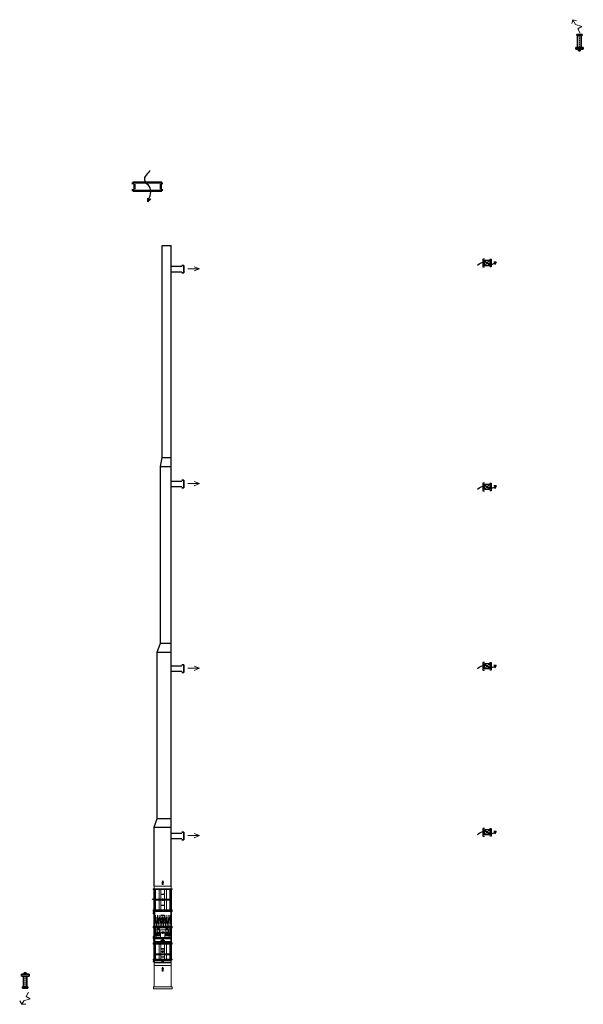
# Model space of a CAD drawing. Header units: millimetres. Extents: x -120036 to 303429, y -13674 to 42257.
# Tile 2 of 5: x -52644 to -20610, y -13674 to 42257. Entities that reach past the tile are written whole.
import ezdxf

# ---------------------------------------------------------------- set-up
doc = ezdxf.new("R2010")
doc.units = ezdxf.units.MM
doc.linetypes.add('Carkovana', pattern=[0.21, 0.15, -0.06])
doc.linetypes.add('Cerchovana', pattern=[0.27, 0.15, -0.06, 0, -0.06])
for name, color, linetype, lineweight in [('MAT_10_GDCPWT517218161135', 1, 'Continuous', 13), ('MAT_170_GDCPWT517218161135', 5, 'Continuous', 13), ('MAT_174_GDCPWT517218161135', 176, 'Continuous', 13), ('MAT_252_GDCPWT517218161135', 8, 'Continuous', 13), ('MAT_30_GDCPWT517218161135', 30, 'Continuous', 13), ('Standard', 7, 'Continuous', 25)]:
    doc.layers.add(name, color=color, linetype=linetype, lineweight=lineweight)
for name, color, linetype, lineweight, true_color in [('MAT_131_GDCPWT517218161135', 7, 'Continuous', 13, 0x8cffff), ('MAT_250_GDCPWT517218161135', 7, 'Continuous', 13, 0x2d2d2d), ('MAT_251_GDCPWT517218161135', 7, 'Continuous', 13, 0x575757), ('MAT_253_GDCPWT517218161135', 7, 'Continuous', 13, 0xababab), ('MAT_42_GDCPWT517218161135', 7, 'Continuous', 13, 0xf0911e), ('MAT_MAR_GDCPWT517218161135', 7, 'Continuous', 13, 0x8cff8c)]:
    doc.layers.add(name, color=color, linetype=linetype, lineweight=lineweight, true_color=true_color)

msp = doc.modelspace()

# ---------------------------------------------------------------- linework, layer by layer
at = {"layer": 'MAT_10_GDCPWT517218161135', "color": 31}
for points in [[(-44889, -9775), (-44634, -9775), (-44634, -9905), (-44889, -9905)], [(-44395, -9775), (-44140, -9775), (-44140, -9905), (-44395, -9905)]]:
    msp.add_lwpolyline(points, close=True, dxfattribs=at)
at = {"layer": 'MAT_131_GDCPWT517218161135', "color": 31}
for points in [[(-44921, -8605), (-44870, -9240), (-44972, -9240)], [(-44819, -8605), (-44769, -9240), (-44870, -9240)], [(-44718, -8605), (-44667, -9240), (-44769, -9240)], [(-44616, -8605), (-44565, -9240), (-44667, -9240)], [(-44515, -8605), (-44464, -9240), (-44565, -9240)], [(-44413, -8605), (-44362, -9240), (-44464, -9240)], [(-44311, -8605), (-44261, -9240), (-44362, -9240)], [(-44210, -8605), (-44159, -9240), (-44261, -9240)], [(-44108, -8605), (-44057, -9240), (-44159, -9240)], [(-44057, -10122), (-44057, -10170), (-44972, -10170), (-44972, -10122)]]:
    msp.add_lwpolyline(points, close=True, dxfattribs=at)
at = {"layer": 'MAT_170_GDCPWT517218161135', "color": 31}
for points in [[(-44697, -9390), (-44697, -9620), (-44827, -9620), (-44827, -9390)], [(-44202, -9390), (-44202, -9620), (-44332, -9620), (-44332, -9390)]]:
    msp.add_lwpolyline(points, close=True, dxfattribs=at)
at = {"layer": 'MAT_174_GDCPWT517218161135', "color": 31}
for points in [[(-44514, -6650), (-44464, -6750), (-44564, -6750)], [(-44514, -6650), (-44564, -6750), (-44564, -6750)], [(-44514, -6650), (-44564, -6750), (-44464, -6750)], [(-44514, -6650), (-44464, -6750), (-44464, -6750)], [(-44464, -6750), (-44514, -6750), (-44564, -6750)], [(-44564, -6750), (-44514, -6750), (-44564, -6750)], [(-44564, -6750), (-44514, -6750), (-44464, -6750)], [(-44544, -6870), (-44484, -6870), (-44484, -6750)], [(-44484, -6750), (-44544, -6750), (-44544, -6870)], [(-44484, -6870), (-44544, -6870), (-44544, -6750)], [(-44544, -6750), (-44484, -6750), (-44484, -6870)], [(-44544, -6870), (-44544, -6870), (-44544, -6750)], [(-44544, -6750), (-44544, -6750), (-44544, -6870)], [(-44484, -6870), (-44484, -6870), (-44544, -6870)], [(-44544, -6870), (-44544, -6870), (-44484, -6870)], [(-44464, -6750), (-44514, -6750), (-44464, -6750)], [(-44484, -6870), (-44484, -6870), (-44484, -6750)], [(-44484, -6750), (-44484, -6750), (-44484, -6870)], [(-44514, -11562), (-44464, -11662), (-44564, -11662)], [(-44514, -11562), (-44564, -11662), (-44564, -11662)], [(-44514, -11562), (-44564, -11662), (-44464, -11662)], [(-44464, -11662), (-44514, -11662), (-44564, -11662)], [(-44564, -11662), (-44514, -11662), (-44564, -11662)], [(-44564, -11662), (-44514, -11662), (-44464, -11662)], [(-44544, -11782), (-44484, -11782), (-44484, -11662)], [(-44484, -11662), (-44544, -11662), (-44544, -11782)], [(-44484, -11782), (-44544, -11782), (-44544, -11662)], [(-44544, -11662), (-44484, -11662), (-44484, -11782)], [(-44544, -11782), (-44544, -11782), (-44544, -11662)], [(-44544, -11662), (-44544, -11662), (-44544, -11782)], [(-44514, -11562), (-44464, -11662), (-44464, -11662)], [(-44464, -11662), (-44514, -11662), (-44464, -11662)], [(-44484, -11782), (-44484, -11782), (-44484, -11662)], [(-44484, -11662), (-44484, -11662), (-44484, -11782)], [(-44484, -11782), (-44484, -11782), (-44544, -11782)], [(-44544, -11782), (-44544, -11782), (-44484, -11782)]]:
    msp.add_lwpolyline(points, close=True, dxfattribs=at)
at = {"layer": 'MAT_250_GDCPWT517218161135', "color": 31}
for points in [[(-44592, -7413), (-44624, -7413), (-44624, -7438), (-44592, -7438)], [(-44560, -7413), (-44592, -7413), (-44592, -7438), (-44560, -7438)], [(-44560, -7413), (-44560, -7438), (-44467, -7438), (-44467, -7413)], [(-44467, -7413), (-44467, -7438), (-44435, -7438), (-44435, -7413)], [(-44404, -7413), (-44435, -7413), (-44435, -7438), (-44404, -7438)], [(-44592, -8033), (-44624, -8033), (-44624, -8058), (-44592, -8058)], [(-44560, -8033), (-44592, -8033), (-44592, -8058), (-44560, -8058)], [(-44560, -8033), (-44560, -8058), (-44467, -8058), (-44467, -8033)], [(-44467, -8033), (-44467, -8058), (-44435, -8058), (-44435, -8033)], [(-44404, -8033), (-44435, -8033), (-44435, -8058), (-44404, -8058)], [(-44625, -8608), (-44593, -8608), (-44593, -8633), (-44625, -8633)], [(-44562, -8608), (-44562, -8633), (-44593, -8633), (-44593, -8608)], [(-44468, -8608), (-44468, -8633), (-44562, -8633), (-44562, -8608)], [(-44468, -8608), (-44437, -8608), (-44437, -8633), (-44468, -8633)], [(-44437, -8608), (-44405, -8608), (-44405, -8633), (-44437, -8633)], [(-44625, -9008), (-44593, -9008), (-44593, -9033), (-44625, -9033)], [(-44562, -9008), (-44562, -9033), (-44593, -9033), (-44593, -9008)], [(-44468, -9008), (-44468, -9033), (-44562, -9033), (-44562, -9008)], [(-44468, -9008), (-44437, -9008), (-44437, -9033), (-44468, -9033)], [(-44437, -9008), (-44405, -9008), (-44405, -9033), (-44437, -9033)], [(-44625, -9583), (-44593, -9583), (-44593, -9608), (-44625, -9608)], [(-44625, -10047), (-44593, -10047), (-44593, -10072), (-44625, -10072)], [(-44562, -9583), (-44562, -9608), (-44593, -9608), (-44593, -9583)], [(-44562, -10047), (-44562, -10072), (-44593, -10072), (-44593, -10047)], [(-44468, -9583), (-44468, -9608), (-44562, -9608), (-44562, -9583)], [(-44468, -10047), (-44468, -10072), (-44562, -10072), (-44562, -10047)], [(-44468, -9583), (-44437, -9583), (-44437, -9608), (-44468, -9608)], [(-44468, -10047), (-44437, -10047), (-44437, -10072), (-44468, -10072)], [(-44437, -9583), (-44405, -9583), (-44405, -9608), (-44437, -9608)], [(-44437, -10047), (-44405, -10047), (-44405, -10072), (-44437, -10072)], [(-44592, -10513), (-44624, -10513), (-44624, -10538), (-44592, -10538)], [(-44560, -10513), (-44592, -10513), (-44592, -10538), (-44560, -10538)], [(-44560, -10513), (-44560, -10538), (-44467, -10538), (-44467, -10513)], [(-44467, -10513), (-44467, -10538), (-44435, -10538), (-44435, -10513)], [(-44404, -10513), (-44435, -10513), (-44435, -10538), (-44404, -10538)], [(-44592, -10977), (-44624, -10977), (-44624, -11002), (-44592, -11002)], [(-44560, -10977), (-44592, -10977), (-44592, -11002), (-44560, -11002)], [(-44560, -10977), (-44560, -11002), (-44467, -11002), (-44467, -10977)], [(-44467, -10977), (-44467, -11002), (-44435, -11002), (-44435, -10977)], [(-44404, -10977), (-44435, -10977), (-44435, -11002), (-44404, -11002)]]:
    msp.add_lwpolyline(points, close=True, dxfattribs=at)
at = {"layer": 'MAT_251_GDCPWT517218161135', "color": 31}
for points in [[(-45052, -7120), (-45017, -7120), (-45017, -7115), (-45052, -7115)], [(-43977, -7115), (-44012, -7115), (-44012, -7120), (-43977, -7120)], [(-45052, -8355), (-45017, -8355), (-45017, -8350), (-45052, -8350)], [(-45052, -8355), (-45017, -8355), (-45017, -8360), (-45052, -8360)], [(-43977, -8350), (-44012, -8350), (-44012, -8355), (-43977, -8355)], [(-43977, -8360), (-44012, -8360), (-44012, -8355), (-43977, -8355)], [(-45052, -9280), (-45017, -9280), (-45017, -9285), (-45052, -9285)], [(-45052, -9285), (-45017, -9285), (-45017, -9290), (-45052, -9290)], [(-43977, -9285), (-44012, -9285), (-44012, -9280), (-43977, -9280)], [(-43977, -9290), (-44012, -9290), (-44012, -9285), (-43977, -9285)], [(-45052, -10210), (-45017, -10210), (-45017, -10215), (-45052, -10215)], [(-45052, -10220), (-45017, -10220), (-45017, -10215), (-45052, -10215)], [(-43977, -10215), (-44012, -10215), (-44012, -10210), (-43977, -10210)], [(-43977, -10215), (-44012, -10215), (-44012, -10220), (-43977, -10220)], [(-45052, -11145), (-45017, -11145), (-45017, -11140), (-45052, -11140)], [(-43977, -11140), (-44012, -11140), (-44012, -11145), (-43977, -11145)]]:
    msp.add_lwpolyline(points, close=True, dxfattribs=at)
at = {"layer": 'MAT_252_GDCPWT517218161135', "color": 31}
for points in [[(-45052, -7155), (-45012, -7155), (-45012, -7115), (-45052, -7115)], [(-45017, -7115), (-45017, -7155), (-45012, -7155), (-45012, -7115)], [(-44987, -7115), (-44987, -7155), (-44042, -7155), (-44042, -7115)], [(-44987, -7115), (-44987, -7140), (-44042, -7140), (-44042, -7115)], [(-44919, -7115), (-44919, -8355), (-44719, -8355), (-44719, -7115)], [(-44614, -7115), (-44614, -8355), (-44414, -8355), (-44414, -7115)], [(-44309, -7115), (-44309, -8355), (-44109, -8355), (-44109, -7115)], [(-43977, -7115), (-44017, -7115), (-44017, -7155), (-43977, -7155)], [(-44012, -7155), (-44012, -7115), (-44016, -7115), (-44016, -7155)], [(-44987, -7710), (-44987, -7760), (-44042, -7760), (-44042, -7710)], [(-45052, -8355), (-45012, -8355), (-45012, -8315), (-45052, -8315)], [(-45052, -8355), (-45012, -8355), (-45012, -8395), (-45052, -8395)], [(-45017, -8315), (-45017, -8355), (-45012, -8355), (-45012, -8315)], [(-45017, -8395), (-45017, -8355), (-45012, -8355), (-45012, -8395)], [(-44987, -8315), (-44987, -8355), (-44042, -8355), (-44042, -8315)], [(-44987, -8330), (-44987, -8355), (-44042, -8355), (-44042, -8330)], [(-44042, -8355), (-44042, -8395), (-44987, -8395), (-44987, -8355)], [(-44042, -8355), (-44042, -8380), (-44987, -8380), (-44987, -8355)], [(-43977, -8315), (-44017, -8315), (-44017, -8355), (-43977, -8355)], [(-43977, -8395), (-44017, -8395), (-44017, -8355), (-43977, -8355)], [(-44012, -8355), (-44012, -8315), (-44016, -8315), (-44016, -8355)], [(-44012, -8355), (-44012, -8395), (-44016, -8395), (-44016, -8355)], [(-45052, -9245), (-45012, -9245), (-45012, -9285), (-45052, -9285)], [(-45052, -9285), (-45012, -9285), (-45012, -9325), (-45052, -9325)], [(-45017, -9285), (-45017, -9245), (-45012, -9245), (-45012, -9285)], [(-45017, -9325), (-45017, -9285), (-45012, -9285), (-45012, -9325)], [(-44042, -9245), (-44042, -9285), (-44987, -9285), (-44987, -9245)], [(-44042, -9260), (-44042, -9285), (-44987, -9285), (-44987, -9260)], [(-44042, -9285), (-44042, -9325), (-44987, -9325), (-44987, -9285)], [(-44042, -9285), (-44042, -9310), (-44987, -9310), (-44987, -9285)], [(-43977, -9285), (-44017, -9285), (-44017, -9245), (-43977, -9245)], [(-43977, -9325), (-44017, -9325), (-44017, -9285), (-43977, -9285)], [(-44012, -9245), (-44012, -9285), (-44016, -9285), (-44016, -9245)], [(-44012, -9285), (-44012, -9325), (-44016, -9325), (-44016, -9285)], [(-44042, -9880), (-44042, -9930), (-44987, -9930), (-44987, -9880)], [(-45052, -10175), (-45012, -10175), (-45012, -10215), (-45052, -10215)], [(-45052, -10255), (-45012, -10255), (-45012, -10215), (-45052, -10215)], [(-45017, -10215), (-45017, -10175), (-45012, -10175), (-45012, -10215)], [(-45017, -10215), (-45017, -10255), (-45012, -10255), (-45012, -10215)], [(-44042, -10175), (-44042, -10215), (-44987, -10215), (-44987, -10175)], [(-44042, -10190), (-44042, -10215), (-44987, -10215), (-44987, -10190)], [(-44987, -10215), (-44987, -10255), (-44042, -10255), (-44042, -10215)], [(-44987, -10215), (-44987, -10240), (-44042, -10240), (-44042, -10215)], [(-44919, -10215), (-44919, -11145), (-44719, -11145), (-44719, -10215)], [(-44614, -10215), (-44614, -11145), (-44414, -11145), (-44414, -10215)], [(-44309, -10215), (-44309, -11145), (-44109, -11145), (-44109, -10215)], [(-43977, -10215), (-44017, -10215), (-44017, -10175), (-43977, -10175)], [(-43977, -10215), (-44017, -10215), (-44017, -10255), (-43977, -10255)], [(-44012, -10175), (-44012, -10215), (-44016, -10215), (-44016, -10175)], [(-44012, -10255), (-44012, -10215), (-44016, -10215), (-44016, -10255)], [(-45052, -11145), (-45012, -11145), (-45012, -11105), (-45052, -11105)], [(-45017, -11105), (-45017, -11145), (-45012, -11145), (-45012, -11105)], [(-44987, -10810), (-44987, -10860), (-44042, -10860), (-44042, -10810)], [(-44987, -11105), (-44987, -11145), (-44042, -11145), (-44042, -11105)], [(-44987, -11120), (-44987, -11145), (-44042, -11145), (-44042, -11120)], [(-43977, -11105), (-44017, -11105), (-44017, -11145), (-43977, -11145)], [(-44012, -11145), (-44012, -11105), (-44016, -11105), (-44016, -11145)]]:
    msp.add_lwpolyline(points, close=True, dxfattribs=at)
at = {"layer": 'MAT_253_GDCPWT517218161135', "color": 31}
for points in [[(-45012, -6965), (-45012, -6970), (-44017, -6970), (-44017, -6965)], [(-45012, -6965), (-45012, -6970), (-44017, -6970), (-44017, -6965)], [(-45012, -7110), (-45012, -7115), (-44017, -7115), (-44017, -7110)], [(-45012, -7110), (-45012, -7115), (-44017, -7115), (-44017, -7110)], [(-45012, -7115), (-45012, -8355), (-44987, -8355), (-44987, -7115)], [(-44987, -7115), (-44987, -8355), (-44972, -8355), (-44972, -7115)], [(-44987, -7140), (-44987, -7710), (-44042, -7710), (-44042, -7140)], [(-44987, -7155), (-44987, -8315), (-44042, -8315), (-44042, -7155)], [(-44057, -7115), (-44057, -8355), (-44042, -8355), (-44042, -7115)], [(-44042, -7115), (-44042, -8355), (-44017, -8355), (-44017, -7115)], [(-44987, -7760), (-44987, -8330), (-44042, -8330), (-44042, -7760)], [(-44987, -8355), (-44987, -9285), (-45012, -9285), (-45012, -8355)], [(-44972, -8355), (-44972, -9285), (-44987, -9285), (-44987, -8355)], [(-44042, -8380), (-44042, -9260), (-44987, -9260), (-44987, -8380)], [(-44042, -8355), (-44042, -9285), (-44057, -9285), (-44057, -8355)], [(-44017, -8355), (-44017, -9285), (-44042, -9285), (-44042, -8355)], [(-44042, -8395), (-44042, -9245), (-44987, -9245), (-44987, -8395)], [(-44987, -9285), (-44987, -10215), (-45012, -10215), (-45012, -9285)], [(-44972, -9285), (-44972, -10215), (-44987, -10215), (-44987, -9285)], [(-44042, -9310), (-44042, -9880), (-44987, -9880), (-44987, -9310)], [(-44042, -9325), (-44042, -10175), (-44987, -10175), (-44987, -9325)], [(-44917, -9285), (-44917, -9775), (-44972, -9775), (-44972, -9285)], [(-44057, -9438), (-44057, -9573), (-44972, -9573), (-44972, -9438)], [(-44687, -9438), (-44687, -9573), (-44837, -9573), (-44837, -9438)], [(-44192, -9438), (-44192, -9573), (-44342, -9573), (-44342, -9438)], [(-44057, -9285), (-44057, -9775), (-44112, -9775), (-44112, -9285)], [(-44042, -9285), (-44042, -10215), (-44057, -10215), (-44057, -9285)], [(-44017, -9285), (-44017, -10215), (-44042, -10215), (-44042, -9285)], [(-44972, -9963), (-44972, -9968), (-45042, -9968), (-45042, -9963)], [(-44972, -9968), (-44972, -9980), (-45042, -9980), (-45042, -9968)], [(-44972, -9980), (-44972, -9991), (-45042, -9991), (-45042, -9980)], [(-44972, -9991), (-44972, -9996), (-45042, -9996), (-45042, -9991)], [(-44972, -10053), (-44972, -10058), (-45042, -10058), (-45042, -10053)], [(-44972, -10058), (-44972, -10070), (-45042, -10070), (-45042, -10058)], [(-44042, -9930), (-44042, -10190), (-44987, -10190), (-44987, -9930)], [(-44884, -9650), (-44875, -9650), (-44875, -9775), (-44884, -9775)], [(-44875, -9650), (-44848, -9650), (-44848, -9775), (-44875, -9775)], [(-44848, -9650), (-44809, -9650), (-44809, -9775), (-44848, -9775)], [(-44809, -9650), (-44762, -9650), (-44762, -9775), (-44809, -9775)], [(-44747, -9620), (-44747, -9650), (-44777, -9650), (-44777, -9620)], [(-44762, -9650), (-44714, -9650), (-44714, -9775), (-44762, -9775)], [(-44714, -9650), (-44675, -9650), (-44675, -9775), (-44714, -9775)], [(-44675, -9650), (-44649, -9650), (-44649, -9775), (-44675, -9775)], [(-44649, -9650), (-44639, -9650), (-44639, -9775), (-44649, -9775)], [(-44390, -9650), (-44380, -9650), (-44380, -9775), (-44390, -9775)], [(-44380, -9650), (-44354, -9650), (-44354, -9775), (-44380, -9775)], [(-44354, -9650), (-44315, -9650), (-44315, -9775), (-44354, -9775)], [(-44315, -9650), (-44267, -9650), (-44267, -9775), (-44315, -9775)], [(-44252, -9620), (-44252, -9650), (-44282, -9650), (-44282, -9620)], [(-44267, -9650), (-44220, -9650), (-44220, -9775), (-44267, -9775)], [(-44220, -9650), (-44181, -9650), (-44181, -9775), (-44220, -9775)], [(-44181, -9650), (-44154, -9650), (-44154, -9775), (-44181, -9775)], [(-44154, -9650), (-44145, -9650), (-44145, -9775), (-44154, -9775)], [(-44972, -10070), (-44972, -10081), (-45042, -10081), (-45042, -10070)], [(-44972, -10081), (-44972, -10086), (-45042, -10086), (-45042, -10081)], [(-45012, -10215), (-45012, -11145), (-44987, -11145), (-44987, -10215)], [(-44987, -10215), (-44987, -11145), (-44972, -11145), (-44972, -10215)], [(-44987, -10240), (-44987, -10810), (-44042, -10810), (-44042, -10240)], [(-44987, -10255), (-44987, -11105), (-44042, -11105), (-44042, -10255)], [(-44057, -10215), (-44057, -11145), (-44042, -11145), (-44042, -10215)], [(-44042, -10215), (-44042, -11145), (-44017, -11145), (-44017, -10215)], [(-45012, -11145), (-44992, -11145), (-44992, -11145), (-45012, -11145)], [(-45012, -11145), (-44017, -11145), (-44017, -11145), (-45012, -11145)], [(-44017, -11150), (-45012, -11150), (-45012, -11145), (-44017, -11145)], [(-45012, -11145), (-44017, -11145), (-44017, -11145), (-45012, -11145)], [(-44017, -11150), (-45012, -11150), (-45012, -11145), (-44017, -11145)], [(-44992, -11150), (-44992, -11150), (-44992, -11145), (-44992, -11145)], [(-44037, -11148), (-44037, -11312), (-44992, -11312), (-44992, -11148)], [(-44981, -11185), (-44981, -11219), (-44991, -11219), (-44991, -11185)], [(-44991, -11219), (-44991, -11261), (-44991, -11230), (-44991, -11185)], [(-44991, -11185), (-44991, -11185), (-44991, -11230), (-44991, -11219)], [(-44981, -11185), (-44981, -11219), (-44991, -11219), (-44991, -11185)], [(-44991, -11219), (-44991, -11261), (-44991, -11230), (-44991, -11185)], [(-44991, -11185), (-44991, -11185), (-44991, -11230), (-44991, -11219)], [(-44981, -11185), (-44981, -11219), (-44991, -11219), (-44991, -11185)], [(-44991, -11219), (-44991, -11261), (-44991, -11230), (-44991, -11185)], [(-44991, -11185), (-44991, -11185), (-44991, -11230), (-44991, -11219)], [(-44987, -10860), (-44987, -11120), (-44042, -11120), (-44042, -10860)], [(-44046, -11180), (-44046, -11280), (-44981, -11280), (-44981, -11180)], [(-44046, -11180), (-44046, -11280), (-44981, -11280), (-44981, -11180)], [(-44046, -11180), (-44046, -11280), (-44981, -11280), (-44981, -11180)], [(-44037, -11185), (-44037, -11219), (-44047, -11219), (-44047, -11185)], [(-44047, -11219), (-44047, -11261), (-44047, -11230), (-44047, -11185)], [(-44047, -11185), (-44047, -11185), (-44047, -11230), (-44047, -11219)], [(-44037, -11185), (-44037, -11219), (-44047, -11219), (-44047, -11185)], [(-44047, -11219), (-44047, -11261), (-44047, -11230), (-44047, -11185)], [(-44047, -11185), (-44047, -11185), (-44047, -11230), (-44047, -11219)], [(-44037, -11185), (-44037, -11219), (-44047, -11219), (-44047, -11185)], [(-44047, -11219), (-44047, -11261), (-44047, -11230), (-44047, -11185)], [(-44047, -11185), (-44047, -11185), (-44047, -11230), (-44047, -11219)], [(-44037, -11145), (-44017, -11145), (-44017, -11145), (-44037, -11145)], [(-44017, -11150), (-44017, -11150), (-44017, -11145), (-44017, -11145)], [(-44017, -11150), (-44017, -11150), (-44017, -11145), (-44017, -11145)], [(-44017, -11150), (-44017, -11150), (-44017, -11145), (-44017, -11145)], [(-45012, -11310), (-44992, -11310), (-44992, -11310), (-45012, -11310)], [(-45012, -11310), (-44017, -11310), (-44017, -11310), (-45012, -11310)], [(-44017, -11315), (-45012, -11315), (-45012, -11310), (-44017, -11310)], [(-45012, -11310), (-44017, -11310), (-44017, -11310), (-45012, -11310)], [(-44017, -11315), (-45012, -11315), (-45012, -11310), (-44017, -11310)], [(-45012, -11315), (-45012, -11320), (-44017, -11320), (-44017, -11315)], [(-45012, -11315), (-45012, -11320), (-44017, -11320), (-44017, -11315)], [(-45012, -11460), (-45012, -11465), (-44017, -11465), (-44017, -11460)], [(-45012, -11460), (-45012, -11465), (-44017, -11465), (-44017, -11460)], [(-44992, -11315), (-44992, -11315), (-44992, -11310), (-44992, -11310)], [(-44991, -11230), (-44991, -11261), (-44991, -11219)], [(-44981, -11219), (-44981, -11261), (-44991, -11261), (-44991, -11219)], [(-44991, -11230), (-44991, -11261), (-44991, -11219)], [(-44981, -11219), (-44981, -11261), (-44991, -11261), (-44991, -11219)], [(-44991, -11230), (-44991, -11261), (-44991, -11219)], [(-44981, -11219), (-44981, -11261), (-44991, -11261), (-44991, -11219)], [(-44991, -11230), (-44991, -11261), (-44991, -11280), (-44991, -11261)], [(-44991, -11230), (-44991, -11261), (-44991, -11280), (-44991, -11261)], [(-44991, -11230), (-44991, -11261), (-44991, -11280), (-44991, -11261)], [(-44981, -11261), (-44981, -11280), (-44991, -11280), (-44991, -11261)], [(-44981, -11261), (-44981, -11280), (-44991, -11280), (-44991, -11261)], [(-44981, -11261), (-44981, -11280), (-44991, -11280), (-44991, -11261)], [(-44047, -11230), (-44047, -11261), (-44047, -11219)], [(-44037, -11219), (-44037, -11261), (-44047, -11261), (-44047, -11219)], [(-44047, -11230), (-44047, -11261), (-44047, -11219)], [(-44037, -11219), (-44037, -11261), (-44047, -11261), (-44047, -11219)], [(-44047, -11230), (-44047, -11261), (-44047, -11219)], [(-44037, -11219), (-44037, -11261), (-44047, -11261), (-44047, -11219)], [(-44047, -11230), (-44047, -11261), (-44047, -11280), (-44047, -11261)], [(-44047, -11230), (-44047, -11261), (-44047, -11280), (-44047, -11261)], [(-44047, -11230), (-44047, -11261), (-44047, -11280), (-44047, -11261)], [(-44037, -11261), (-44037, -11280), (-44047, -11280), (-44047, -11261)], [(-44037, -11261), (-44037, -11280), (-44047, -11280), (-44047, -11261)], [(-44037, -11261), (-44037, -11280), (-44047, -11280), (-44047, -11261)], [(-44037, -11310), (-44017, -11310), (-44017, -11310), (-44037, -11310)], [(-44017, -11315), (-44017, -11315), (-44017, -11310), (-44017, -11310)], [(-44017, -11315), (-44017, -11315), (-44017, -11310), (-44017, -11310)], [(-44017, -11315), (-44017, -11315), (-44017, -11310), (-44017, -11310)]]:
    msp.add_lwpolyline(points, close=True, dxfattribs=at)
at = {"layer": 'MAT_30_GDCPWT517218161135', "color": 31}
for points in [[(-45012, -8455), (-45012, -8535), (-45062, -8535), (-45062, -8455)], [(-45012, -9820), (-45012, -9930), (-45062, -9930), (-45062, -9820)], [(-44992, -11198), (-44992, -11263), (-45052, -11263), (-45052, -11198)]]:
    msp.add_lwpolyline(points, close=True, dxfattribs=at)
at = {"layer": 'MAT_42_GDCPWT517218161135', "color": 31}
for points in [[(-44992, -6965), (-44992, -7115), (-44037, -7115), (-44037, -6965)], [(-44972, -9950), (-44057, -9950), (-44057, -10100), (-44972, -10100)], [(-44992, -11315), (-44992, -11465), (-44037, -11465), (-44037, -11315)]]:
    msp.add_lwpolyline(points, close=True, dxfattribs=at)
at = {"layer": 'MAT_MAR_GDCPWT517218161135', "color": 31}
for p, q in [((-44522, -7735), (-44564, -7735)), ((-44475, -7704), (-44517, -7704)), ((-44473, -7763), (-44514, -7763)), ((-44557, -9629), (-44536, -9557)), ((-44537, -10031), (-44492, -10031)), ((-44515, -10054), (-44515, -10008)), ((-44471, -9628), (-44491, -9558)), ((-44522, -10680), (-44564, -10680)), ((-44475, -10649), (-44517, -10649)), ((-44473, -10708), (-44514, -10708)), ((-44549, -11249), (-44521, -11234)), ((-44505, -11226), (-44478, -11211))]:
    msp.add_line(p, q, dxfattribs=at)
for points in [[(-44564, -7735), (-44564, -7730), (-44563, -7725), (-44562, -7720), (-44560, -7716), (-44558, -7711), (-44556, -7707), (-44553, -7703), (-44550, -7700), (-44546, -7696), (-44542, -7694), (-44538, -7691), (-44534, -7689), (-44529, -7687), (-44524, -7686), (-44519, -7685), (-44514, -7685), (-44509, -7685), (-44504, -7686), (-44500, -7687), (-44495, -7689), (-44491, -7691), (-44487, -7694), (-44483, -7696), (-44479, -7700), (-44476, -7703), (-44473, -7707), (-44470, -7711), (-44468, -7716), (-44467, -7720), (-44465, -7725), (-44465, -7730), (-44464, -7735), (-44465, -7740), (-44465, -7745), (-44467, -7750), (-44468, -7755), (-44470, -7759), (-44473, -7763), (-44476, -7767), (-44479, -7770), (-44483, -7774), (-44487, -7777), (-44491, -7779), (-44495, -7781), (-44500, -7783), (-44504, -7784), (-44509, -7785), (-44514, -7785), (-44519, -7785), (-44524, -7784), (-44529, -7783), (-44534, -7781), (-44538, -7779), (-44542, -7777), (-44546, -7774), (-44550, -7770), (-44553, -7767), (-44556, -7763), (-44558, -7759), (-44560, -7755), (-44562, -7750), (-44563, -7745), (-44564, -7740)], [(-44464, -8820), (-44465, -8815), (-44465, -8810), (-44467, -8805), (-44468, -8801), (-44470, -8796), (-44473, -8792), (-44476, -8788), (-44479, -8785), (-44483, -8781), (-44486, -8779), (-44490, -8776), (-44495, -8774), (-44500, -8772), (-44504, -8771), (-44509, -8770), (-44514, -8770), (-44519, -8770), (-44524, -8771), (-44529, -8772), (-44534, -8774), (-44538, -8776), (-44542, -8779), (-44546, -8781), (-44550, -8785), (-44553, -8788), (-44556, -8792), (-44558, -8796), (-44560, -8801), (-44562, -8805), (-44563, -8810), (-44564, -8815), (-44564, -8820), (-44564, -8825), (-44563, -8830), (-44562, -8835), (-44560, -8839), (-44558, -8844), (-44556, -8848), (-44553, -8852), (-44550, -8855), (-44546, -8859), (-44542, -8862), (-44538, -8864), (-44534, -8866), (-44529, -8868), (-44524, -8869), (-44519, -8870), (-44514, -8870), (-44509, -8870), (-44504, -8869), (-44500, -8868), (-44495, -8866), (-44490, -8864), (-44486, -8862), (-44483, -8859), (-44479, -8855), (-44476, -8852), (-44473, -8848), (-44470, -8844), (-44468, -8839), (-44467, -8835), (-44465, -8830), (-44465, -8825)], [(-44564, -9602), (-44564, -9597), (-44563, -9592), (-44562, -9587), (-44560, -9583), (-44558, -9578), (-44556, -9574), (-44553, -9570), (-44550, -9567), (-44546, -9563), (-44542, -9561), (-44538, -9558), (-44534, -9556), (-44529, -9554), (-44524, -9553), (-44519, -9552), (-44514, -9552), (-44509, -9552), (-44504, -9553), (-44499, -9554), (-44495, -9556), (-44490, -9558), (-44486, -9561), (-44483, -9563), (-44479, -9567), (-44476, -9570), (-44473, -9574), (-44470, -9578), (-44468, -9583), (-44467, -9587), (-44465, -9592), (-44465, -9597), (-44464, -9602), (-44465, -9607), (-44465, -9612), (-44467, -9617), (-44468, -9621), (-44470, -9626), (-44473, -9630), (-44476, -9634), (-44479, -9637), (-44483, -9641), (-44486, -9643), (-44490, -9646), (-44495, -9648), (-44499, -9650), (-44504, -9651), (-44509, -9652), (-44514, -9652), (-44519, -9652), (-44524, -9651), (-44529, -9650), (-44534, -9648), (-44538, -9646), (-44542, -9643), (-44546, -9641), (-44550, -9637), (-44553, -9634), (-44556, -9630), (-44558, -9626), (-44560, -9621), (-44562, -9617), (-44563, -9612), (-44564, -9607)], [(-44564, -10032), (-44564, -10027), (-44563, -10022), (-44562, -10017), (-44560, -10012), (-44558, -10008), (-44556, -10004), (-44553, -10000), (-44550, -9996), (-44546, -9993), (-44542, -9990), (-44538, -9988), (-44534, -9986), (-44529, -9984), (-44524, -9983), (-44519, -9982), (-44514, -9982), (-44509, -9982), (-44504, -9983), (-44499, -9984), (-44495, -9986), (-44490, -9988), (-44486, -9990), (-44483, -9993), (-44479, -9996), (-44476, -10000), (-44473, -10004), (-44470, -10008), (-44468, -10012), (-44467, -10017), (-44465, -10022), (-44465, -10027), (-44464, -10032), (-44465, -10037), (-44465, -10042), (-44467, -10047), (-44468, -10051), (-44470, -10056), (-44473, -10060), (-44476, -10063), (-44479, -10067), (-44483, -10070), (-44486, -10073), (-44490, -10076), (-44495, -10078), (-44499, -10079), (-44504, -10081), (-44509, -10081), (-44514, -10082), (-44519, -10081), (-44524, -10081), (-44529, -10079), (-44534, -10078), (-44538, -10076), (-44542, -10073), (-44546, -10070), (-44550, -10067), (-44553, -10063), (-44556, -10060), (-44558, -10056), (-44560, -10051), (-44562, -10047), (-44563, -10042), (-44564, -10037)], [(-44564, -10158), (-44564, -10153), (-44563, -10148), (-44562, -10143), (-44560, -10138), (-44558, -10134), (-44556, -10130), (-44553, -10126), (-44550, -10122), (-44546, -10119), (-44542, -10116), (-44538, -10114), (-44534, -10112), (-44529, -10110), (-44524, -10109), (-44519, -10108), (-44514, -10108), (-44509, -10108), (-44504, -10109), (-44499, -10110), (-44495, -10112), (-44490, -10114), (-44486, -10116), (-44483, -10119), (-44479, -10122), (-44476, -10126), (-44473, -10130), (-44470, -10134), (-44468, -10138), (-44467, -10143), (-44465, -10148), (-44465, -10153), (-44464, -10158), (-44465, -10163), (-44465, -10168), (-44467, -10173), (-44468, -10177), (-44470, -10182), (-44473, -10186), (-44476, -10189), (-44479, -10193), (-44483, -10196), (-44486, -10199), (-44490, -10202), (-44495, -10204), (-44499, -10206), (-44504, -10207), (-44509, -10207), (-44514, -10208), (-44519, -10207), (-44524, -10207), (-44529, -10206), (-44534, -10204), (-44538, -10202), (-44542, -10199), (-44546, -10196), (-44550, -10193), (-44553, -10189), (-44556, -10186), (-44558, -10182), (-44560, -10177), (-44562, -10173), (-44563, -10168), (-44564, -10163)], [(-44564, -10680), (-44564, -10675), (-44563, -10670), (-44562, -10665), (-44560, -10661), (-44558, -10656), (-44556, -10652), (-44553, -10648), (-44550, -10645), (-44546, -10641), (-44542, -10639), (-44538, -10636), (-44534, -10634), (-44529, -10632), (-44524, -10631), (-44519, -10630), (-44514, -10630), (-44509, -10630), (-44504, -10631), (-44500, -10632), (-44495, -10634), (-44491, -10636), (-44487, -10639), (-44483, -10641), (-44479, -10645), (-44476, -10648), (-44473, -10652), (-44470, -10656), (-44468, -10661), (-44467, -10665), (-44465, -10670), (-44465, -10675), (-44464, -10680), (-44465, -10685), (-44465, -10690), (-44467, -10695), (-44468, -10700), (-44470, -10704), (-44473, -10708), (-44476, -10712), (-44479, -10715), (-44483, -10719), (-44487, -10722), (-44491, -10724), (-44495, -10726), (-44500, -10728), (-44504, -10729), (-44509, -10730), (-44514, -10730), (-44519, -10730), (-44524, -10729), (-44529, -10728), (-44534, -10726), (-44538, -10724), (-44542, -10722), (-44546, -10719), (-44550, -10715), (-44553, -10712), (-44556, -10708), (-44558, -10704), (-44560, -10700), (-44562, -10695), (-44563, -10690), (-44564, -10685)], [(-44464, -11230), (-44465, -11225), (-44465, -11220), (-44466, -11215), (-44468, -11211), (-44470, -11206), (-44473, -11202), (-44476, -11198), (-44479, -11195), (-44482, -11191), (-44486, -11189), (-44491, -11186), (-44495, -11184), (-44499, -11182), (-44504, -11181), (-44509, -11180), (-44514, -11180), (-44520, -11180), (-44524, -11181), (-44529, -11182), (-44534, -11184), (-44538, -11186), (-44542, -11189), (-44546, -11191), (-44550, -11195), (-44553, -11198), (-44556, -11202), (-44558, -11206), (-44560, -11211), (-44562, -11215), (-44563, -11220), (-44564, -11225), (-44564, -11230), (-44564, -11235), (-44563, -11240), (-44562, -11245), (-44560, -11249), (-44558, -11254), (-44556, -11258), (-44553, -11262), (-44550, -11265), (-44546, -11269), (-44542, -11272), (-44538, -11274), (-44534, -11276), (-44529, -11278), (-44524, -11279), (-44520, -11280), (-44514, -11280), (-44509, -11280), (-44504, -11279), (-44499, -11278), (-44495, -11276), (-44491, -11274), (-44486, -11272), (-44482, -11269), (-44479, -11265), (-44476, -11262), (-44473, -11258), (-44470, -11254), (-44468, -11249), (-44466, -11245), (-44465, -11240), (-44465, -11235)], [(-44504, -11231), (-44504, -11229), (-44505, -11227), (-44505, -11225), (-44507, -11224), (-44508, -11223), (-44509, -11222), (-44511, -11221), (-44513, -11221), (-44515, -11221), (-44517, -11222), (-44518, -11223), (-44520, -11224), (-44521, -11225), (-44522, -11227), (-44522, -11229), (-44522, -11231), (-44522, -11232), (-44522, -11234), (-44521, -11236), (-44520, -11237), (-44518, -11238), (-44517, -11239), (-44515, -11239), (-44513, -11240), (-44511, -11239), (-44509, -11239), (-44508, -11238), (-44507, -11237), (-44505, -11236), (-44505, -11234), (-44504, -11232)]]:
    msp.add_lwpolyline(points, close=True, dxfattribs=at)
for points in [[(-44465, -8828), (-44478, -8811), (-44490, -8795), (-44502, -8811), (-44515, -8828), (-44527, -8811), (-44539, -8795), (-44551, -8811), (-44564, -8828)], [(-44563, -10166), (-44551, -10149), (-44539, -10133), (-44526, -10149), (-44514, -10166), (-44502, -10149), (-44490, -10133), (-44477, -10149), (-44465, -10166)]]:
    msp.add_lwpolyline(points, dxfattribs=at)
at = {"layer": 'Standard', "color": 252, "linetype": 'Continuous', "lineweight": 13}
for p, q in [((-21199, 42257), (-21265, 42047)), ((-21046, 41977), (-21199, 42257)), ((-21199, 42257), (-20993, 42200)), ((-20690, 41864), (-21046, 41977)), ((-20920, 41741), (-20690, 41864)), ((-20785, 41491), (-20920, 41741)), ((-43094, 28113), (-42424, 28113)), ((-42424, 28113), (-42722, 28228)), ((-42424, 28113), (-42722, 27985)), ((-43094, 15913), (-42424, 15913)), ((-42424, 15913), (-42722, 16028)), ((-42424, 15913), (-42722, 15785)), ((-43094, 5423), (-42424, 5423)), ((-42424, 5423), (-42722, 5538)), ((-42424, 5423), (-42722, 5295)), ((-43094, -4087), (-42424, -4087)), ((-42424, -4087), (-42722, -3972)), ((-42424, -4087), (-42722, -4215)), ((-44992, -11465), (-44992, -12674)), ((-44037, -11465), (-44037, -12674)), ((-52051, -13356), (-52407, -13469)), ((-52146, -12982), (-52281, -13233)), ((-52281, -13233), (-52051, -13356)), ((-52517, -13674), (-52644, -13482)), ((-52407, -13469), (-52517, -13674)), ((-52517, -13674), (-52287, -13674))]:
    msp.add_line(p, q, dxfattribs=at)
at = {"layer": 'Standard', "color": 31, "linetype": 'Continuous', "lineweight": 35}
for p, q in [((-20982, 41421), (-20982, 41351)), ((-20682, 41421), (-20982, 41421)), ((-20682, 41351), (-20682, 41421)), ((-20982, 41351), (-20682, 41351)), ((-20932, 41351), (-20932, 40685)), ((-20732, 41351), (-20732, 40685)), ((-21040, 40685), (-21040, 40585)), ((-21040, 40685), (-20610, 40685)), ((-21040, 40585), (-20610, 40585)), ((-20932, 40685), (-20732, 40685)), ((-20882, 40585), (-20882, 40495)), ((-20882, 40495), (-20782, 40495)), ((-20782, 40495), (-20782, 40585)), ((-20610, 40585), (-20610, 40685))]:
    msp.add_line(p, q, dxfattribs=at)
at = {"layer": 'Standard', "color": 31, "linetype": 'Cerchovana', "lineweight": 13}
msp.add_line((-20832, 40685), (-20832, 41351), dxfattribs=at)
at = {"layer": 'Standard', "color": 252, "linetype": 'Continuous', "lineweight": 50}
for p, q in [((-46208, 32921), (-46208, 33001)), ((-46208, 33001), (-44558, 33001)), ((-44558, 33001), (-44558, 32921)), ((-46208, 32621), (-46208, 32541)), ((-46208, 32541), (-44558, 32541)), ((-46125, 32921), (-46125, 32621)), ((-46125, 32921), (-46125, 32621)), ((-44625, 32921), (-44625, 32621)), ((-44625, 32921), (-44625, 32621)), ((-44558, 32541), (-44558, 32621))]:
    msp.add_line(p, q, dxfattribs=at)
at = {"layer": 'Standard', "color": 252, "linetype": 'Continuous', "lineweight": 25}
for p, q in [((-45362, 31914), (-45362, 32114)), ((-45362, 31914), (-45199, 32077)), ((-44537, 29430), (-44037, 29430)), ((-44537, 17383), (-44537, 29430)), ((-44037, 17383), (-44037, 29430)), ((-44037, 28251), (-43432, 28251)), ((-25570, 28490), (-25700, 28490)), ((-25570, 28490), (-25638, 28337)), ((-44037, 27936), (-43432, 27936)), ((-44637, 16883), (-44537, 17383)), ((-44537, 17383), (-44037, 17383)), ((-44037, 16883), (-44037, 17383)), ((-44637, 16883), (-44037, 16883)), ((-44637, 6833), (-44637, 16883)), ((-44037, -6965), (-44037, 16883)), ((-44037, 16051), (-43432, 16051)), ((-44037, 15736), (-43432, 15736)), ((-25570, 15770), (-25700, 15770)), ((-25570, 15770), (-25638, 15617)), ((-44837, 6333), (-44637, 6833)), ((-44637, 6833), (-44037, 6833)), ((-44837, 6333), (-44037, 6333)), ((-44837, -3111), (-44837, 6333)), ((-44037, 5561), (-43432, 5561)), ((-44037, 5246), (-43432, 5246)), ((-25570, 5580), (-25700, 5580)), ((-25570, 5580), (-25638, 5427)), ((-44992, -3611), (-44837, -3111)), ((-44837, -3111), (-44037, -3111)), ((-44992, -6965), (-44992, -3611)), ((-44992, -3611), (-44037, -3611)), ((-25570, -3850), (-25700, -3850)), ((-25570, -3850), (-25638, -4003)), ((-44037, -3949), (-43432, -3949)), ((-44037, -4264), (-43432, -4264))]:
    msp.add_line(p, q, dxfattribs=at)
at = {"layer": 'Standard', "color": 252, "linetype": 'Carkovana', "lineweight": 25}
for p, q in [((-25932, 28599), (-26232, 28284)), ((-26232, 28599), (-25932, 28284)), ((-25932, 15879), (-26232, 15564)), ((-26232, 15879), (-25932, 15564)), ((-25932, 5689), (-26232, 5374)), ((-26232, 5689), (-25932, 5374)), ((-25932, -3741), (-26232, -4056)), ((-26232, -3741), (-25932, -4056))]:
    msp.add_line(p, q, dxfattribs=at)
at = {"layer": 'Standard', "color": 252, "linetype": 'Continuous', "lineweight": 35}
for p, q in [((-43432, 28300), (-43312, 28300)), ((-43312, 28300), (-43312, 27960)), ((-43432, 27873), (-43312, 27873)), ((-43312, 27873), (-43312, 27960)), ((-43432, 16100), (-43312, 16100)), ((-43432, 15673), (-43312, 15673)), ((-43312, 16100), (-43312, 15760)), ((-43312, 15673), (-43312, 15760)), ((-43432, 5610), (-43312, 5610)), ((-43312, 5610), (-43312, 5270)), ((-43432, 5183), (-43312, 5183)), ((-43312, 5183), (-43312, 5270)), ((-43432, -3900), (-43312, -3900)), ((-43312, -3900), (-43312, -4240)), ((-43432, -4327), (-43312, -4327)), ((-43312, -4327), (-43312, -4240)), ((-52540, -12069), (-52540, -11969)), ((-52540, -11969), (-52110, -11969)), ((-52540, -12069), (-52110, -12069)), ((-52432, -12689), (-52432, -12069)), ((-52432, -12069), (-52232, -12069)), ((-52382, -11969), (-52382, -11879)), ((-52382, -11879), (-52282, -11879)), ((-52282, -11879), (-52282, -11969)), ((-52232, -12689), (-52232, -12069)), ((-52110, -11969), (-52110, -12069)), ((-52482, -12760), (-52482, -12689)), ((-52482, -12689), (-52182, -12689)), ((-52182, -12760), (-52482, -12760)), ((-52182, -12689), (-52182, -12760))]:
    msp.add_line(p, q, dxfattribs=at)
at = {"layer": 'Standard', "color": 31, "linetype": 'Continuous', "lineweight": 13}
msp.add_line((-45012, -7661), (-45122, -7723), dxfattribs=at)
at = {"layer": 'Standard', "color": 252, "linetype": 'Cerchovana', "lineweight": 13}
msp.add_line((-52332, -12069), (-52332, -12689), dxfattribs=at)
at = {"layer": 'Standard', "color": 252, "linetype": 'Continuous', "lineweight": 25}
for points in [[(-26232, 28648), (-26318, 28648), (-26318, 28221), (-26232, 28221)], [(-25932, 28648), (-25846, 28648), (-25846, 28221), (-25932, 28221)], [(-26232, 15928), (-26318, 15928), (-26318, 15501), (-26232, 15501)], [(-25932, 15928), (-25846, 15928), (-25846, 15501), (-25932, 15501)], [(-26232, 5738), (-26318, 5738), (-26318, 5311), (-26232, 5311)], [(-25932, 5738), (-25846, 5738), (-25846, 5311), (-25932, 5311)], [(-26232, -3692), (-26318, -3692), (-26318, -4119), (-26232, -4119)], [(-25932, -3692), (-25846, -3692), (-25846, -4119), (-25932, -4119)]]:
    msp.add_lwpolyline(points, dxfattribs=at)
for points in [[(-26232, 28599), (-25932, 28599), (-25932, 28284), (-26232, 28284), (-26232, 28599)], [(-26232, 15879), (-25932, 15879), (-25932, 15564), (-26232, 15564), (-26232, 15879)], [(-26232, 5689), (-25932, 5689), (-25932, 5374), (-26232, 5374), (-26232, 5689)], [(-26232, -3741), (-25932, -3741), (-25932, -4056), (-26232, -4056), (-26232, -3741)]]:
    msp.add_lwpolyline(points, close=True, dxfattribs=at)
at = {"layer": 'Standard', "color": 252, "linetype": 'Continuous', "lineweight": 13}
msp.add_lwpolyline([(-45032, -12674), (-43985, -12674), (-43985, -12795), (-45032, -12795), (-45032, -12674)], close=True, dxfattribs=at)
at = {"layer": 'Standard', "color": 252, "linetype": 'Continuous', "lineweight": 25}
for points, start_tangent, end_tangent in [([(-45226, 33684), (-45556, 33153), (-45296, 32804), (-45362, 31914)], (-0.719962, -0.694014), (-0.340753, -0.940153)), ([(-26619, 28317), (-26204, 28495), (-25830, 28364), (-25570, 28490)], (0.847329, 0.531068), (0.848387, 0.529376)), ([(-26619, 15597), (-26204, 15775), (-25830, 15644), (-25570, 15770)], (0.847329, 0.531068), (0.848387, 0.529376)), ([(-26619, 5407), (-26204, 5585), (-25830, 5454), (-25570, 5580)], (0.847329, 0.531068), (0.848387, 0.529376)), ([(-26619, -4023), (-26204, -3845), (-25830, -3976), (-25570, -3850)], (0.847329, 0.531068), (0.848387, 0.529376))]:
    msp.add_spline(points, degree=3, dxfattribs=dict(at, start_tangent=start_tangent, end_tangent=end_tangent))

doc.saveas('drawing.dxf')
